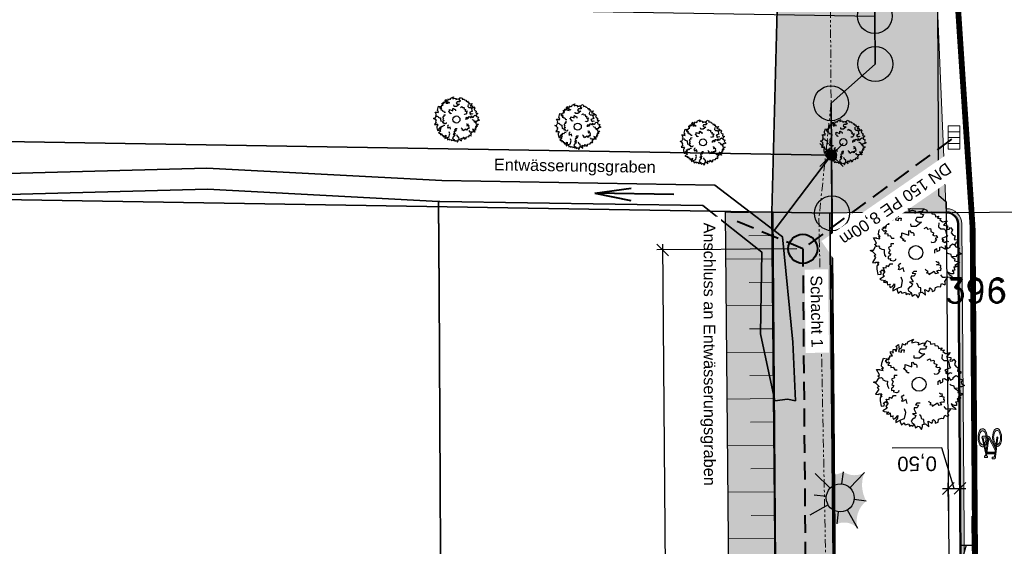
# Model space of a CAD drawing. Header units: metres. Extents: x 339653 to 341672, y 5744753 to 5747397.
# Tile 71 of 256: x 340454 to 340496, y 5745595 to 5745617. Entities that reach past the tile are written whole.
import ezdxf

# ---------------------------------------------------------------- set-up
doc = ezdxf.new("R2010")
doc.units = ezdxf.units.M
doc.header["$LTSCALE"] = 0.03
doc.header["$PDMODE"] = 3
doc.header["$PDSIZE"] = 0.5
doc.linetypes.add('ACAD_ISO12W100', pattern=[21, 12, -3, 0, -3, 0, -3])
doc.linetypes.add('STRICHLINIEX2', pattern=[38.1, 25.4, -12.7])
for name, color, linetype, lineweight in [('B-Baum', 83, 'Continuous', 25), ('B-V-Strom', 80, 'ACAD_ISO12W100', 18), ('Flurstücke_Grenzpunkte', 7, 'Continuous', 25), ('Gewässer', 7, 'Continuous', 25), ('P-Bemaßung', 4, 'Continuous', 25), ('P-Beschriftung', 3, 'Continuous', 35), ('P-Bord_hoch', 1, 'Continuous', 50), ('P-Bord_tief', 3, 'Continuous', 35), ('P-Laterne', 2, 'Continuous', 25), ('P-TR_Material', 6, 'Continuous', 18), ('P-V-Kanal_RW', 131, 'STRICHLINIEX2', 40), ('Siedlung', 7, 'Continuous', 25), ('Verkehr', 7, 'Continuous', 25)]:
    doc.layers.add(name, color=color, linetype=linetype, lineweight=lineweight)
for name, color, linetype in [('BAEUME__AKTUELLER_DATENSTAND_', 7, 'Continuous'), ('FLURSTUECKSNUMMER', 7, 'Continuous'), ('P-Markierung', 2, 'Continuous'), ('PF-Böschung_Damm', 91, 'Continuous'), ('PF-Gehweg', 41, 'Continuous'), ('PF-Gewässer-Entwässerungsmulde', 131, 'Continuous'), ('PF-Grünflache', 71, 'Continuous'), ('UMRINGE_FAHRBAHN', 7, 'Continuous'), ('UMRINGE_FLURSTUECKSABGRENZUNGEN', 7, 'Continuous'), ('UMRINGE_STRASSENTEILFLAECHEN__G', 7, 'Continuous'), ('V-Vermessung_Gesing', 83, 'Continuous')]:
    doc.layers.add(name, color=color, linetype=linetype)
doc.styles.add('DYN_DIM', font='arial.ttf')
doc.styles.add('FLURSTUECKSNUMMER', font='simplex.shx')
doc.styles.add('Text-Standard 66', font='arial.ttf')
doc.dimstyles.new('M50_Bemaßung 66', dxfattribs={"dimscale": 0.2, "dimtxt": 0.625, "dimasz": 0.5, "dimexe": 0.25, "dimexo": 0.25, "dimgap": 0.25, "dimtad": 1, "dimzin": 0, "dimtxsty": 'DYN_DIM', "dimblk": 'OBLIQUE', "dimcen": -1, "dimdle": 0.25, "dimclrt": 256, "dimaunit": 2, "dimazin": 0, "dimtfac": 0.75, "dimtmove": 1, "dimatfit": 2, "dimfxl": 1, "dimtvp": 1.5, "dimtolj": 1, "dimtzin": 0, "dimarcsym": 0})

# ---------------------------------------------------------------- blocks, each defined once
blk = doc.blocks.new('2C00108')
at = {"layer": 'B-Baum'}
for p, q in [((1.194, 3.495), (1.109, 3.447)), ((2.223, 3.668), (2.162, 3.605)), ((0.685, 2.973), (0.565, 3.039)), ((0.263, 2.233), (0.229, 2.208)), ((3.675, 2.318), (3.626, 2.281)), ((0.63, 1.133), (0.611, 1.164)), ((3.282, 0.821), (3.327, 0.882)), ((1.153, 0.361), (1.153, 0.408)), ((1.735, 0.202), (1.756, 0.237)), ((2.181, 0.231), (2.233, 0.246))]:
    blk.add_line(p, q, dxfattribs=at)
for points in [[(1.396, 3.695), (1.456, 3.674), (1.482, 3.768), (1.718, 3.874), (1.657, 3.774), (1.657, 3.718), (1.819, 3.768), (1.933, 3.736), (1.92, 3.637), (2.108, 3.705), (2.196, 3.718), (2.162, 3.605), (2.283, 3.574), (2.236, 3.449), (2.007, 3.449), (1.947, 3.337), (2.061, 3.262), (2.209, 3.249), (1.974, 3.062), (1.772, 3.062), (1.758, 3.074), (1.745, 3.181)], [(2.223, 3.668), (2.297, 3.824), (2.438, 3.768), (2.452, 3.668), (2.627, 3.687), (2.64, 3.605), (2.775, 3.587), (2.802, 3.524), (2.802, 3.48), (2.95, 3.499), (2.889, 3.418), (3.051, 3.405), (2.99, 3.349), (3.103, 3.265)], [(0.685, 2.973), (0.644, 3.073), (0.705, 3.073), (0.705, 3.16), (0.819, 3.16), (0.732, 3.291), (0.732, 3.347), (0.806, 3.329), (0.846, 3.279), (0.846, 3.429), (0.934, 3.447), (0.934, 3.391), (0.981, 3.347), (1.021, 3.51), (0.961, 3.566), (1.082, 3.653), (1.095, 3.529), (1.109, 3.447), (1.082, 3.347), (1.21, 3.322), (1.21, 3.416), (1.324, 3.416), (1.311, 3.31)], [(1.396, 3.695), (1.346, 3.624), (1.233, 3.679), (1.194, 3.495)], [(0.263, 2.233), (0.188, 2.296), (0.263, 2.352), (0.141, 2.577), (0.289, 2.577), (0.276, 2.558), (0.417, 2.539), (0.363, 2.633), (0.431, 2.633), (0.35, 2.714), (0.363, 2.845), (0.431, 3.064), (0.565, 3.039), (0.565, 2.964), (0.505, 2.952), (0.592, 2.852), (0.653, 2.902), (0.693, 2.883), (0.619, 2.758), (0.754, 2.746), (0.754, 2.658), (0.855, 2.683), (0.915, 2.564), (1.026, 2.56)], [(2.312, 2.972), (2.42, 3.041), (2.434, 3.013), (2.465, 2.951), (2.596, 2.975), (2.607, 2.924), (2.601, 2.845), (2.724, 2.795), (2.698, 2.712), (2.674, 2.7), (2.755, 2.657), (2.827, 2.679), (2.884, 2.595), (2.796, 2.544), (2.848, 2.501), (2.759, 2.393), (2.735, 2.381), (2.646, 2.364), (2.626, 2.404)], [(2.952, 3.213), (2.939, 3.045), (3.027, 2.957), (3.192, 2.957), (3.239, 2.87), (3.271, 2.709), (3.318, 2.641), (3.075, 2.549), (3.168, 2.476), (3.094, 2.451), (3.2, 2.382), (3.293, 2.441), (3.365, 2.414)], [(3.103, 3.265), (3.299, 3.303), (3.143, 3.113), (3.321, 3.094), (3.321, 3.008), (3.287, 2.974), (3.297, 2.931), (3.393, 2.946), (3.45, 3.018), (3.532, 2.917), (3.479, 2.797), (3.56, 2.696), (3.645, 2.663), (3.609, 2.505), (3.647, 2.5), (3.757, 2.485), (3.762, 2.423), (3.676, 2.361), (3.675, 2.318)], [(1.505, 2.466), (1.505, 2.416), (1.404, 2.479), (1.451, 2.504), (1.404, 2.516), (1.29, 2.622), (1.364, 2.666), (1.364, 2.785), (1.653, 2.691), (1.653, 2.872), (1.693, 2.891), (1.754, 2.81), (1.842, 2.81), (1.868, 2.754), (1.868, 2.666)], [(0.244, 1.852), (0.114, 1.977), (0, 2.027), (0.054, 2.046), (0.141, 2.046), (0.229, 2.208), (0.35, 2.233), (0.404, 2.177), (0.39, 2.14), (0.505, 2.09), (0.606, 2.077), (0.592, 1.952), (0.619, 1.852), (0.666, 1.759)], [(1.015, 2.321), (0.887, 2.313), (0.892, 2.282), (0.903, 2.214), (0.783, 2.156), (0.805, 2.109), (0.856, 2.048), (0.786, 1.935), (0.856, 1.883), (0.883, 1.888), (0.842, 1.805), (0.771, 1.78), (0.774, 1.68), (0.875, 1.69), (0.859, 1.624), (0.994, 1.59), (1.021, 1.594), (1.103, 1.633), (1.096, 1.676)], [(2.778, 1.919), (2.778, 2.056), (2.852, 2.125), (2.866, 1.987), (2.987, 2.05), (2.987, 2.175), (3.054, 2.187), (3.229, 2.094), (3.229, 2.25), (3.317, 2.118), (3.431, 2.175), (3.431, 2.231), (3.539, 2.318), (3.626, 2.281), (3.673, 2.187), (3.835, 2.137), (3.774, 2.037), (3.788, 1.975), (3.916, 1.887), (3.788, 1.831), (3.7, 1.837), (3.687, 1.762), (3.485, 1.769), (3.471, 1.856), (3.33, 1.906), (3.29, 1.95)], [(0.244, 1.852), (0.165, 1.797), (0.233, 1.734), (0.091, 1.522), (0.239, 1.507), (0.227, 1.527), (0.369, 1.533), (0.307, 1.444), (0.374, 1.438), (0.286, 1.365), (0.287, 1.233), (0.333, 1.009), (0.469, 1.021), (0.476, 1.096), (0.417, 1.114), (0.514, 1.205), (0.569, 1.15), (0.611, 1.164), (0.55, 1.296), (0.685, 1.295), (0.693, 1.383), (0.791, 1.348), (0.863, 1.46), (0.978, 1.454)], [(3.485, 1.769), (3.609, 1.694), (3.636, 1.675), (3.623, 1.582), (3.838, 1.544), (3.798, 1.494), (3.636, 1.394), (3.751, 1.363), (3.663, 1.313), (3.596, 1.338), (3.636, 1.195), (3.522, 1.17), (3.576, 1.126), (3.576, 1.038), (3.475, 1.038), (3.34, 1.107), (3.394, 1.007), (3.509, 0.938), (3.535, 0.864), (3.327, 0.882), (3.226, 0.87), (3.125, 0.87), (3.035, 0.995)], [(1.452, 1.119), (1.411, 1.292), (1.256, 1.199), (1.219, 1.224), (1.258, 1.318), (1.213, 1.393), (1.247, 1.445), (1.322, 1.49)], [(2.366, 1.238), (2.385, 1.207), (2.385, 1.188), (2.459, 1.157), (2.459, 1.107), (2.419, 1.069), (2.52, 1.057), (2.52, 1.001), (2.748, 1.15), (2.796, 1.05), (2.937, 1.075), (2.863, 1.157), (2.95, 1.188), (3.038, 1.175), (3.051, 1.269), (3.024, 1.275), (3.038, 1.394), (2.849, 1.413), (2.964, 1.463), (2.95, 1.531), (2.897, 1.513), (2.849, 1.544), (2.849, 1.581)], [(0.63, 1.133), (0.558, 1.028), (0.541, 0.999), (0.592, 0.92), (0.412, 0.796), (0.47, 0.767), (0.658, 0.744), (0.567, 0.668), (0.668, 0.659), (0.718, 0.71), (0.742, 0.562), (0.856, 0.587), (0.825, 0.525), (0.862, 0.446), (0.953, 0.488), (1.047, 0.606), (1.04, 0.493), (0.965, 0.383), (0.971, 0.304), (1.153, 0.408), (1.25, 0.438), (1.342, 0.48), (1.377, 0.662), (1.391, 0.729), (1.333, 0.888)], [(2.009, 1.137), (1.872, 1.135), (1.805, 1.059), (1.942, 1.048), (1.882, 0.926), (1.757, 0.924), (1.745, 0.856), (1.842, 0.683), (1.686, 0.68), (1.819, 0.595), (1.764, 0.48), (1.708, 0.479), (1.622, 0.37), (1.661, 0.283), (1.756, 0.237), (1.808, 0.077), (1.907, 0.139), (1.97, 0.126), (2.06, 0), (2.114, 0.129), (2.106, 0.216), (2.181, 0.231), (2.171, 0.433), (2.083, 0.445), (2.031, 0.585), (1.987, 0.625)], [(2.233, 0.246), (2.379, 0.11), (2.348, 0.353), (2.508, 0.275), (2.554, 0.348), (2.544, 0.394), (2.575, 0.425), (2.648, 0.362), (2.659, 0.271), (2.781, 0.313), (2.8, 0.442), (2.923, 0.485), (3.013, 0.467), (3.066, 0.621), (3.101, 0.604), (3.202, 0.558), (3.239, 0.608), (3.199, 0.707), (3.282, 0.821)], [(1.153, 0.361), (1.153, 0.327), (1.207, 0.206), (1.31, 0.283), (1.36, 0.201), (1.518, 0.239), (1.545, 0.146), (1.616, 0.185), (1.698, 0.141), (1.735, 0.202)]]:
    blk.add_lwpolyline(points, dxfattribs=at)
blk.add_circle((1.961, 1.94), 0.3, dxfattribs=at)
blk = doc.blocks.new('CIRCLE')
at = {"layer": 'B-Baum'}
blk.add_blockref('2C00108', (-1.978, -1.95), dxfattribs=at)
blk = doc.blocks.new('Grenzpunkt mit Abmarkung (Marke)')
at = {"lineweight": -2}
blk.add_circle((0, 0), 0.499, dxfattribs=at)
blk = doc.blocks.new('Grenzpunkt. Abmarkung nach Quellenlage nicht zu spezifizieren')
at = {"lineweight": -2}
blk.add_hatch(color=256, dxfattribs=at).paths.add_polyline_path([(0, 0.165, -1), (0, -0.165, -1)], flags=0)
blk.add_point((0, 0), dxfattribs=at)
blk = doc.blocks.new('A$C820ec4b6')
at = {"layer": 'P-TR_Material'}
h = blk.add_hatch(color=256, dxfattribs=at)
h.dxf.hatch_style = 1
edge = h.paths.add_edge_path()
edge.add_line((0.218, 1.308), (0.136, 1.308))
edge.add_arc((0.136, 1.244), 0.0647, 90.1266, 195.4329)
edge.add_line((0.074, 1.226), (-0.044, 0.39))
edge.add_arc((-0.023, 0.387), 0.0209, 171.9456, 368.3076)
edge.add_line((-0.003, 0.39), (0.112, 1.202))
edge.add_arc((0.145, 1.198), 0.033, 80.5521, 171.9456, ccw=False)
edge.add_line((0.15, 1.23), (0.218, 1.231))
edge.add_line((0.218, 1.231), (0.218, 1.308))
h = blk.add_hatch(color=256, dxfattribs=at)
h.dxf.hatch_style = 1
h.paths.add_polyline_path([(0.074, 0.934), (0.342, 0.419), (0.38, 0.402), (0.591, 0.401), (0.633, 0.407), (0.637, 0.382), (0.634, 0.363), (0.625, 0.346), (0.615, 0.336), (0.604, 0.328), (0.593, 0.324), (0.377, 0.324), (0.364, 0.328), (0.346, 0.336), (0.329, 0.349), (0.321, 0.357), (0.311, 0.371), (0.302, 0.389), (0.063, 0.849)])
h = blk.add_hatch(color=256, dxfattribs=at)
h.dxf.hatch_style = 1
h.paths.add_polyline_path([(0.096, 1.089), (0.445, 1.09), (0.433, 1.012), (0.085, 1.011)])
h = blk.add_hatch(color=256, dxfattribs=at)
h.dxf.hatch_style = 1
h.paths.add_polyline_path([(0.421, 1.243), (0.538, 1.243), (0.538, 1.165), (0.498, 1.165), (0.382, 0.401), (0.343, 0.417), (0.457, 1.169), (0.441, 1.174), (0.429, 1.183), (0.419, 1.198), (0.416, 1.211), (0.416, 1.229)])
h = blk.add_hatch(color=256, dxfattribs=at)
h.dxf.hatch_style = 1
h.paths.add_polyline_path([(0.488, 1.099), (0.633, 0.405), (0.592, 0.401), (0.47, 0.983)])
h = blk.add_hatch(color=256, dxfattribs=at)
h.dxf.hatch_style = 1
h.paths.add_polyline_path([(0.049, 0.757), (0.075, 0.738), (0.099, 0.709), (0.118, 0.678), (0.141, 0.626), (0.16, 0.567), (0.176, 0.481), (0.181, 0.416), (0.181, 0.359), (0.173, 0.274), (0.158, 0.204), (0.132, 0.129), (0.103, 0.077), (0.076, 0.043), (0.036, 0.012), (0, 0), (-0.045, 0.005), (-0.081, 0.024), (-0.111, 0.053), (-0.139, 0.091), (-0.171, 0.16), (-0.184, 0.201), (-0.192, 0.232), (-0.2, 0.278), (-0.207, 0.342), (-0.208, 0.403), (-0.205, 0.466), (-0.195, 0.537), (-0.185, 0.578), (-0.165, 0.639), (-0.131, 0.703), (-0.102, 0.739), (-0.07, 0.765), (-0.027, 0.781), (0.01, 0.778), (-0.002, 0.689), (-0.011, 0.692), (-0.037, 0.688), (-0.071, 0.669), (-0.087, 0.653), (-0.106, 0.626), (-0.126, 0.587), (-0.144, 0.533), (-0.156, 0.478), (-0.161, 0.426), (-0.161, 0.371), (-0.159, 0.328), (-0.153, 0.286), (-0.134, 0.216), (-0.107, 0.156), (-0.086, 0.127), (-0.063, 0.106), (-0.034, 0.092), (-0.002, 0.089), (0.029, 0.101), (0.052, 0.12), (0.075, 0.148), (0.096, 0.186), (0.113, 0.233), (0.123, 0.275), (0.131, 0.322), (0.134, 0.367), (0.134, 0.42), (0.129, 0.469), (0.118, 0.528), (0.104, 0.573), (0.093, 0.598), (0.078, 0.626), (0.067, 0.643), (0.037, 0.673)])
h = blk.add_hatch(color=256, dxfattribs=at)
h.dxf.hatch_style = 1
h.paths.add_polyline_path([(0.557, 0.768), (0.592, 0.781), (0.632, 0.78), (0.669, 0.764), (0.703, 0.735), (0.732, 0.695), (0.76, 0.641), (0.78, 0.581), (0.797, 0.501), (0.803, 0.437), (0.804, 0.353), (0.798, 0.291), (0.786, 0.221), (0.765, 0.155), (0.738, 0.097), (0.709, 0.054), (0.677, 0.024), (0.636, 0.004), (0.603, 0.001), (0.559, 0.015), (0.525, 0.04), (0.498, 0.072), (0.473, 0.114), (0.463, 0.135), (0.445, 0.186), (0.429, 0.249), (0.418, 0.323), (0.415, 0.406), (0.419, 0.469), (0.428, 0.535), (0.439, 0.58), (0.449, 0.613), (0.466, 0.657), (0.487, 0.696), (0.521, 0.739), (0.539, 0.657), (0.518, 0.628), (0.486, 0.557), (0.474, 0.512), (0.465, 0.45), (0.462, 0.401), (0.466, 0.322), (0.473, 0.279), (0.485, 0.231), (0.501, 0.188), (0.526, 0.143), (0.565, 0.105), (0.6, 0.091), (0.621, 0.091), (0.654, 0.104), (0.685, 0.131), (0.712, 0.173), (0.73, 0.213), (0.744, 0.262), (0.756, 0.336), (0.757, 0.357), (0.757, 0.417), (0.752, 0.475), (0.746, 0.51), (0.733, 0.559), (0.713, 0.608), (0.695, 0.637), (0.667, 0.669), (0.645, 0.684), (0.623, 0.692), (0.602, 0.693), (0.575, 0.685)])
at = {"layer": 'P-TR_Material', "flags": 128}
blk.add_lwpolyline([(0.218, 1.308), (0.136, 1.308, 0.494808), (0.074, 1.226), (-0.044, 0.39, 1.154045), (-0.003, 0.39), (0.112, 1.202, -0.421355), (0.15, 1.23), (0.218, 1.231), (0.218, 1.308)], format="xyb", close=True, dxfattribs=at)
for points in [[(0.074, 0.934), (0.342, 0.419), (0.38, 0.402), (0.591, 0.401), (0.633, 0.407), (0.637, 0.382), (0.634, 0.363), (0.625, 0.346), (0.615, 0.336), (0.604, 0.328), (0.593, 0.324), (0.377, 0.324), (0.364, 0.328), (0.346, 0.336), (0.329, 0.349), (0.321, 0.357), (0.311, 0.371), (0.302, 0.389), (0.063, 0.849), (0.074, 0.934)], [(0.096, 1.089), (0.445, 1.09), (0.433, 1.012), (0.085, 1.011), (0.096, 1.089)], [(0.421, 1.243), (0.538, 1.243), (0.538, 1.165), (0.498, 1.165), (0.382, 0.401), (0.343, 0.417), (0.457, 1.169), (0.441, 1.174), (0.429, 1.183), (0.419, 1.198), (0.416, 1.211), (0.416, 1.229), (0.421, 1.243)], [(0.488, 1.099), (0.633, 0.405), (0.592, 0.401), (0.47, 0.983), (0.488, 1.099)], [(0.049, 0.757), (0.075, 0.738), (0.099, 0.709), (0.118, 0.678), (0.141, 0.626), (0.16, 0.567), (0.176, 0.481), (0.181, 0.416), (0.181, 0.359), (0.173, 0.274), (0.158, 0.204), (0.132, 0.129), (0.103, 0.077), (0.076, 0.043), (0.036, 0.012), (0, 0), (-0.045, 0.005), (-0.081, 0.024), (-0.111, 0.053), (-0.139, 0.091), (-0.171, 0.16), (-0.184, 0.201), (-0.192, 0.232), (-0.2, 0.278), (-0.207, 0.342), (-0.208, 0.403), (-0.205, 0.466), (-0.195, 0.537), (-0.185, 0.578), (-0.165, 0.639), (-0.131, 0.703), (-0.102, 0.739), (-0.07, 0.765), (-0.027, 0.781), (0.01, 0.778), (-0.002, 0.689), (-0.011, 0.692), (-0.037, 0.688), (-0.071, 0.669), (-0.087, 0.653), (-0.106, 0.626), (-0.126, 0.587), (-0.144, 0.533), (-0.156, 0.478), (-0.161, 0.426), (-0.161, 0.371), (-0.159, 0.328), (-0.153, 0.286), (-0.134, 0.216), (-0.107, 0.156), (-0.086, 0.127), (-0.063, 0.106), (-0.034, 0.092), (-0.002, 0.089), (0.029, 0.101), (0.052, 0.12), (0.075, 0.148), (0.096, 0.186), (0.113, 0.233), (0.123, 0.275), (0.131, 0.322), (0.134, 0.367), (0.134, 0.42), (0.129, 0.469), (0.118, 0.528), (0.104, 0.573), (0.093, 0.598), (0.078, 0.626), (0.067, 0.643), (0.037, 0.673), (0.049, 0.757)], [(0.557, 0.768), (0.592, 0.781), (0.632, 0.78), (0.669, 0.764), (0.703, 0.735), (0.732, 0.695), (0.76, 0.641), (0.78, 0.581), (0.797, 0.501), (0.803, 0.437), (0.804, 0.353), (0.798, 0.291), (0.786, 0.221), (0.765, 0.155), (0.738, 0.097), (0.709, 0.054), (0.677, 0.024), (0.636, 0.004), (0.603, 0.001), (0.559, 0.015), (0.525, 0.04), (0.498, 0.072), (0.473, 0.114), (0.463, 0.135), (0.445, 0.186), (0.429, 0.249), (0.418, 0.323), (0.415, 0.406), (0.419, 0.469), (0.428, 0.535), (0.439, 0.58), (0.449, 0.613), (0.466, 0.657), (0.487, 0.696), (0.521, 0.739), (0.539, 0.657), (0.518, 0.628), (0.486, 0.557), (0.474, 0.512), (0.465, 0.45), (0.462, 0.401), (0.466, 0.322), (0.473, 0.279), (0.485, 0.231), (0.501, 0.188), (0.526, 0.143), (0.565, 0.105), (0.6, 0.091), (0.621, 0.091), (0.654, 0.104), (0.685, 0.131), (0.712, 0.173), (0.73, 0.213), (0.744, 0.262), (0.756, 0.336), (0.757, 0.357), (0.757, 0.417), (0.752, 0.475), (0.746, 0.51), (0.733, 0.559), (0.713, 0.608), (0.695, 0.637), (0.667, 0.669), (0.645, 0.684), (0.623, 0.692), (0.602, 0.693), (0.575, 0.685), (0.557, 0.768)]]:
    blk.add_lwpolyline(points, close=True, dxfattribs=at)
blk = doc.blocks.new('A$C28f2a770')
at = {"layer": 'P-Laterne', "lineweight": -2}
blk.add_hatch(color=40, dxfattribs=at).paths.add_polyline_path([(2.233, -0.273, 0.299675), (1.496, -2.601, 0.304603), (-0.273, -2.233, 0.299675), (-2.601, -1.496, 0.237308), (-2.233, 0.273, 0.326623), (-2.164, 2.078, 0.197598), (0.273, 2.233, 0.27984), (2.078, 2.164, 0.222453)], flags=0)
at = {"layer": 'P-Laterne', "color": 7, "lineweight": 25}
for p, q in [((-0.866, 0.831), (-2.164, 2.078)), ((0.146, 1.191), (0.273, 2.233)), ((2.078, 2.164), (0.831, 0.866)), ((-2.233, 0.273), (-1.191, 0.146)), ((-1.04, -0.598), (-2.601, -1.496)), ((2.233, -0.273), (1.191, -0.146)), ((-0.273, -2.233), (-0.146, -1.191)), ((0.598, -1.04), (1.496, -2.601))]:
    blk.add_line(p, q, dxfattribs=at)
blk.add_circle((0, 0), 1.2, dxfattribs=at)
blk = doc.blocks.new('S69', base_point=(0, 0.25))
at = {"color": 0, "lineweight": -2}
for p, q in [((0.5, 0.25), (-0.5, 0.25)), ((-0.5, 0.25), (-0.5, -0.25)), ((-0.25, -0.25), (-0.25, 0.25)), ((0, 0.25), (0, -0.25)), ((0.25, 0.25), (0.25, -0.25)), ((0.5, -0.25), (0.5, 0.25)), ((-0.5, -0.25), (0.5, -0.25))]:
    blk.add_line(p, q, dxfattribs=at)
blk = doc.blocks.new('_Oblique')
at = {"color": 0, "lineweight": -2}
blk.add_line((-0.5, -0.5), (0.5, 0.5), dxfattribs=at)
blk = doc.blocks.new('*D149')
at = {"layer": 'Defpoints', "color": 0, "transparency": 16777216}
for p in [(340494.278, 5745597.32), (340493.787, 5745596.104), (340494.287, 5745596.108)]:
    blk.add_point(p, dxfattribs=at)
at = {"layer": 'P-Bemaßung', "color": 0, "lineweight": -2, "transparency": 16777216}
for p, q in [((340493.49, 5745599.066), (340491.368, 5745599.05)), ((340494.028, 5745597.318), (340493.49, 5745599.066)), ((340493.785, 5745596.354), (340493.776, 5745597.566)), ((340494.285, 5745596.358), (340494.276, 5745597.57)), ((340493.528, 5745597.314), (340494.528, 5745597.322))]:
    blk.add_line(p, q, dxfattribs=at)
at = {"layer": 'P-Bemaßung', "color": 0, "lineweight": -2, "transparency": 16777216, "xscale": 0.5, "yscale": 0.5, "zscale": 0.5}
for p, rotation in [((340493.778, 5745597.316), 180.4284448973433), ((340494.278, 5745597.32), 0.4284448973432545)]:
    blk.add_blockref('_Oblique', p, dxfattribs=dict(at, rotation=rotation))
at = {"layer": 'P-Bemaßung', "transparency": 16777216, "insert": (340492.434, 5745598.433), "char_height": 0.625, "attachment_point": 5, "rotation": 180.4284, "style": 'DYN_DIM'}
blk.add_mtext('\\A1;0,50', dxfattribs=at)
blk = doc.blocks.new('*D151')
at = {"layer": 'Defpoints', "color": 0, "transparency": 16777216}
for p in [(340494.285, 5745596.373), (340494.785, 5745596.377), (340494.797, 5745594.886)]:
    blk.add_point(p, dxfattribs=at)
at = {"layer": 'P-Bemaßung', "color": 0, "lineweight": -2, "transparency": 16777216}
for p, q in [((340494.287, 5745596.123), (340494.299, 5745594.632)), ((340494.787, 5745596.127), (340494.799, 5745594.636)), ((340494.547, 5745594.884), (340494.255, 5745593.881)), ((340494.297, 5745594.882), (340494.797, 5745594.886)), ((340494.297, 5745594.882), (340494.797, 5745594.886)), ((340494.255, 5745593.881), (340492.134, 5745593.864))]:
    blk.add_line(p, q, dxfattribs=at)
at = {"layer": 'P-Bemaßung', "transparency": 16777216, "insert": (340493.2, 5745593.247), "char_height": 0.625, "attachment_point": 5, "rotation": 180.4661, "style": 'DYN_DIM'}
blk.add_mtext('\\A1;0,50', dxfattribs=at)
blk = doc.blocks.new('*D194')
at = {"layer": 'Defpoints', "color": 0, "transparency": 16777216}
for p in [(340487.525, 5745607.604), (340488.064, 5745541.511), (340482.045, 5745541.462)]:
    blk.add_point(p, dxfattribs=at)
at = {"layer": 'P-Bemaßung', "color": 0, "lineweight": -2, "transparency": 16777216}
for p, q in [((340487.275, 5745607.602), (340481.256, 5745607.553)), ((340481.504, 5745607.805), (340482.047, 5745541.212)), ((340487.814, 5745541.509), (340481.795, 5745541.46))]:
    blk.add_line(p, q, dxfattribs=at)
at = {"layer": 'P-Bemaßung', "color": 0, "lineweight": -2, "transparency": 16777216, "xscale": 0.5, "yscale": 0.5, "zscale": 0.5}
for p, rotation in [((340481.506, 5745607.555), 90.46716149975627), ((340482.045, 5745541.462), 270.4671614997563)]:
    blk.add_blockref('_Oblique', p, dxfattribs=dict(at, rotation=rotation))
at = {"layer": 'P-Bemaßung', "transparency": 16777216, "insert": (340482.401, 5745574.514), "char_height": 0.625, "attachment_point": 5, "rotation": 270.4672, "style": 'DYN_DIM'}
blk.add_mtext('\\A1;65,00', dxfattribs=at)
blk = doc.blocks.new('*D206')
at = {"layer": 'Defpoints', "color": 0, "transparency": 16777216}
for p in [(340493.692, 5745609.166), (340503.907, 5745470.497), (340494.732, 5745470.428)]:
    blk.add_point(p, dxfattribs=at)
at = {"layer": 'P-Bemaßung', "color": 0, "lineweight": -2, "transparency": 16777216}
for p, q in [((340493.942, 5745609.168), (340503.117, 5745609.236)), ((340502.865, 5745609.485), (340503.908, 5745470.247)), ((340494.982, 5745470.43), (340504.156, 5745470.499))]:
    blk.add_line(p, q, dxfattribs=at)
at = {"layer": 'P-Bemaßung', "color": 0, "lineweight": -2, "transparency": 16777216, "xscale": 0.5, "yscale": 0.5, "zscale": 0.5}
for p, rotation in [((340502.867, 5745609.235), 90.42931702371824), ((340503.907, 5745470.497), 270.4293170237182)]:
    blk.add_blockref('_Oblique', p, dxfattribs=dict(at, rotation=rotation))
at = {"layer": 'P-Bemaßung', "transparency": 16777216, "insert": (340504.012, 5745539.87), "char_height": 0.625, "attachment_point": 5, "rotation": 270.4293, "style": 'DYN_DIM'}
blk.add_mtext('\\A1;140,00', dxfattribs=at)

msp = doc.modelspace()

# ---------------------------------------------------------------- hatches: boundary and pattern name
at = {"layer": 'PF-Böschung_Damm'}
h = msp.add_hatch(color=256, dxfattribs=at)
h.dxf.hatch_style = 1
h.paths.add_polyline_path([(340484.19, 5745609.155), (340484.523, 5745573.308), (340486.523, 5745573.324), (340486.247, 5745609.172), (340484.19, 5745609.205)])
at = {"layer": 'PF-Gehweg'}
h = msp.add_hatch(color=256, dxfattribs=at)
h.dxf.hatch_style = 1
h.paths.add_polyline_path([(340490.69, 5745609.163), (340493.69, 5745609.163), (340493.316, 5745617.961), (340493.317, 5745617.961), (340493.316, 5745618.105), (340490.816, 5745618.08), (340490.436, 5745666.076), (340489.928, 5745668.959), (340487.914, 5745668.88), (340488.317, 5745617.898), (340486.429, 5745617.874), (340486.194, 5745609.172), (340488.19, 5745609.14)])
h = msp.add_hatch(color=256, dxfattribs=at)
h.dxf.hatch_style = 1
h.paths.add_polyline_path([(340488.69, 5745609.144), (340489.081, 5745567.72), (340489.989, 5745468.454), (340491.994, 5745468.472), (340492.277, 5745437.572), (340489.783, 5745436.934), (340489.517, 5745465.968), (340487.517, 5745465.931), (340486.581, 5745567.696), (340486.523, 5745573.324), (340486.194, 5745609.174)])
at = {"layer": 'PF-Gewässer-Entwässerungsmulde'}
h = msp.add_hatch(color=256, dxfattribs=at)
h.dxf.hatch_style = 1
h.paths.add_polyline_path([(340494.391, 5745582.188, 0.14859), (340494.478, 5745581.911), (340495.019, 5745581.115, -0.145115), (340495.106, 5745580.845), (340495.164, 5745578.087, -0.127686), (340495.106, 5745577.843), (340494.476, 5745576.653, 0.124319), (340494.418, 5745576.415), (340495.205, 5745475.835), (340495.365, 5745475.844), (340494.578, 5745576.416, -0.124319), (340494.617, 5745576.578), (340495.247, 5745577.768, 0.127686), (340495.324, 5745578.09), (340495.266, 5745580.848, 0.145115), (340495.151, 5745581.205), (340494.61, 5745582.001, -0.14859), (340494.551, 5745582.189), (340494.353, 5745608.671, 0.416741), (340493.683, 5745609.326), (340493.689, 5745609.166, -0.414272), (340494.193, 5745608.67)])

# ---------------------------------------------------------------- linework, layer by layer
at = {"layer": 'B-V-Strom'}
msp.add_lwpolyline([(340486.768, 5745884.091), (340486.631, 5745884.217), (340486.768, 5745884.091), (340487.331, 5745880.878), (340487.982, 5745874.557), (340488.524, 5745868.914), (340488.999, 5745862.777), (340489.554, 5745850.601), (340489.946, 5745831.606), (340489.946, 5745820.322), (340490.216, 5745783.413), (340490.227, 5745757.79), (340490.233, 5745741.18), (340490.283, 5745731.915), (340490.106, 5745688.337), (340490.28, 5745668.756), (340488.217, 5745668.641), (340488.573, 5745638.522), (340488.74, 5745613.853), (340488.218, 5745608.901), (340488.807, 5745579.159), (340488.956, 5745527.008), (340489.709, 5745472.45), (340490.043, 5745436.166)], dxfattribs=at)
at = {"layer": 'FLURSTUECKSNUMMER', "color": 83}
msp.add_polyline3d([(340494.96, 5745605.288, 0), (340494.96, 5745605.288, 0)], dxfattribs=at)
at = {"layer": 'Flurstücke_Grenzpunkte', "color": 83}
msp.add_lwpolyline([(340489.369, 5745521.875), (340489.099, 5745571.009), (340489.088, 5745573.015), (340488.78, 5745609.13), (340488.759, 5745611.63), (340488.74, 5745613.851), (340490.639, 5745615.533), (340490.619, 5745617.592), (340490.132, 5745666.455), (340493.039, 5745680.005), (340492.82, 5745706.151), (340492.133, 5745788.36)], dxfattribs=at)
for points in [[(340275.711, 5745638.584), (340275.247, 5745681.043), (340281.195, 5745686.697), (340281.667, 5745642.288), (340323.79, 5745620.369), (340335.922, 5745620.167), (340490.619, 5745617.592), (340490.639, 5745615.533), (340488.74, 5745613.851), (340488.759, 5745611.63), (340341.418, 5745614.056), (340335.693, 5745614.15), (340322.282, 5745614.371)], [(340306.394, 5745619.815), (340275.741, 5745635.762), (340275.711, 5745638.584), (340322.282, 5745614.371), (340335.693, 5745614.15), (340341.418, 5745614.056), (340488.759, 5745611.63), (340488.78, 5745609.13), (340349.496, 5745611.416), (340341.263, 5745611.551), (340321.66, 5745611.873)], [(340321.666, 5745601.944), (340321.66, 5745611.873), (340341.263, 5745611.551), (340349.496, 5745611.416), (340488.78, 5745609.13), (340489.088, 5745573.015), (340426.554, 5745567.493), (340381.729, 5745578.54), (340356.796, 5745584.685), (340348.924, 5745588.552)]]:
    msp.add_lwpolyline(points, close=True, dxfattribs=at)
at = {"layer": 'Gewässer', "color": 83}
msp.add_lwpolyline([(340341.418, 5745614.056), (340488.759, 5745611.63), (340488.78, 5745609.13), (340349.496, 5745611.416), (340341.263, 5745611.551)], close=True, dxfattribs=at)
at = {"layer": 'P-Bord_tief'}
for p, q in [((340486.194, 5745609.172), (340486.429, 5745617.874)), ((340490.69, 5745609.163), (340493.69, 5745609.163))]:
    msp.add_line(p, q, dxfattribs=at)
msp.add_lwpolyline([(340486.194, 5745609.174), (340486.523, 5745573.327)], dxfattribs=at)
at = {"layer": 'P-Markierung', "color": 10, "const_width": 0.25}
msp.add_lwpolyline([(340494.82, 5745608.498), (340495.015, 5745582.383, 0.14859), (340495.102, 5745582.105), (340495.536, 5745581.467, -0.145115), (340495.731, 5745580.858), (340495.789, 5745578.1, -0.127686), (340495.658, 5745577.55), (340495.102, 5745576.5, 0.124319), (340495.044, 5745576.262), (340495.075, 5745572.281)], format="xyb", dxfattribs=at)
at = {"layer": 'P-TR_Material'}
for p, q in [((340493.317, 5745617.944), (340493.69, 5745609.163)), ((340486.203, 5745608.174), (340485.201, 5745608.165)), ((340486.221, 5745606.174), (340485.22, 5745606.165)), ((340486.24, 5745604.174), (340485.238, 5745604.165)), ((340486.249, 5745603.174), (340484.246, 5745603.156)), ((340486.258, 5745602.174), (340485.257, 5745602.165)), ((340486.267, 5745601.174), (340484.264, 5745601.156)), ((340486.276, 5745600.174), (340485.275, 5745600.165)), ((340486.286, 5745599.174), (340484.283, 5745599.156)), ((340486.295, 5745598.174), (340485.294, 5745598.165)), ((340486.304, 5745597.174), (340484.302, 5745597.156)), ((340486.313, 5745596.174), (340485.312, 5745596.165)), ((340486.322, 5745595.174), (340484.32, 5745595.156))]:
    msp.add_line(p, q, dxfattribs=at)
at = {"layer": 'P-V-Kanal_RW', "linetype": 'ByBlock'}
for p, q in [((340478.593, 5745609.995), (340480.149, 5745610.2)), ((340481.981, 5745609.93), (340478.593, 5745609.995)), ((340478.593, 5745609.995), (340480.14, 5745609.682))]:
    msp.add_line(p, q, dxfattribs=at)
at = {"layer": 'P-V-Kanal_RW'}
for points in [[(340493.906, 5745612.305), (340487.525, 5745607.604), (340487.525, 5745607.604)], [(340487.525, 5745607.604), (340484.58, 5745608.831)], [(340487.525, 5745607.604), (340488.064, 5745541.511), (340488.529, 5745481.683)]]:
    msp.add_lwpolyline(points, dxfattribs=at)
at = {"layer": 'P-V-Kanal_RW', "linetype": 'Continuous'}
msp.add_circle((340487.525, 5745607.604), 0.625, dxfattribs=at)
at = {"layer": 'PF-Gehweg'}
msp.add_line((340490.69, 5745609.163), (340488.19, 5745609.14), dxfattribs=at)
at = {"layer": 'Siedlung', "color": 83}
msp.add_lwpolyline([(340349.496, 5745611.416), (340488.78, 5745609.13), (340489.088, 5745573.015), (340489.099, 5745571.009), (340489.369, 5745521.875), (340448.98, 5745538.135)], dxfattribs=at)
at = {"layer": 'UMRINGE_FAHRBAHN', "color": 83}
for points in [[(340493.352, 5745609.912, 0), (340493.686, 5745609.614, 0), (340493.888, 5745582.594, 0), (340494.039, 5745582.378, 0), (340494.931, 5745581.44, 0), (340495.103, 5745580.993, 0), (340495.167, 5745577.957, 0), (340494.968, 5745577.515, 0), (340494.057, 5745576.792, 0), (340493.917, 5745576.537, 0), (340494.084, 5745562.107, 0), (340499.919, 5745562.177, 0), (340499.811, 5745572.451, 0), (340499.783, 5745576.466, 0), (340499.576, 5745576.915, 0), (340498.739, 5745577.72, 0), (340498.629, 5745577.955, 0), (340498.593, 5745580.949, 0), (340498.703, 5745581.195, 0), (340499.56, 5745582.061, 0), (340499.728, 5745582.364, 0), (340499.193, 5745645.927, 0)], [(340493.352, 5745609.912, 0), (340493.686, 5745609.614, 0), (340493.888, 5745582.594, 0), (340494.039, 5745582.378, 0), (340494.931, 5745581.44, 0), (340495.103, 5745580.993, 0), (340495.167, 5745577.957, 0), (340494.968, 5745577.515, 0), (340494.057, 5745576.792, 0), (340493.917, 5745576.537, 0), (340494.084, 5745562.107, 0), (340499.919, 5745562.177, 0), (340499.811, 5745572.451, 0), (340499.783, 5745576.466, 0), (340499.576, 5745576.915, 0), (340498.739, 5745577.72, 0), (340498.629, 5745577.955, 0), (340498.593, 5745580.949, 0), (340498.703, 5745581.195, 0), (340499.56, 5745582.061, 0), (340499.728, 5745582.364, 0), (340499.193, 5745645.927, 0)], [(340493.317, 5745617.961, 0), (340493.352, 5745609.912, 0)], [(340493.317, 5745617.961, 0), (340493.352, 5745609.912, 0)]]:
    msp.add_polyline3d(points, dxfattribs=at)
at = {"layer": 'UMRINGE_FLURSTUECKSABGRENZUNGEN', "color": 83}
for points in [[(340452.84, 5745610.816, 0), (340461.929, 5745611.064, 0), (340472.017, 5745610.531, 0), (340483.745, 5745610.329, 0), (340486.291, 5745608.392, 0), (340488.755, 5745611.631, 0), (340488.74, 5745613.853, 0), (340490.636, 5745615.529, 0), (340490.615, 5745617.59, 0), (340490.132, 5745666.455, 0), (340493.039, 5745680.005, 0), (340492.828, 5745705.25, 0), (340492.133, 5745788.36, 0), (340488.636, 5745788.466, 0), (340461.052, 5745788.864, 0), (340374.445, 5745790.114, 0)], [(340452.84, 5745610.816, 0), (340461.929, 5745611.064, 0), (340472.017, 5745610.531, 0), (340483.745, 5745610.329, 0), (340486.291, 5745608.392, 0), (340488.755, 5745611.631, 0), (340488.74, 5745613.853, 0), (340490.636, 5745615.529, 0), (340490.615, 5745617.59, 0), (340490.132, 5745666.455, 0), (340493.039, 5745680.005, 0), (340492.133, 5745788.36, 0), (340488.636, 5745788.466, 0), (340461.052, 5745788.864, 0), (340374.445, 5745790.114, 0)], [(340452.84, 5745610.816, 0), (340461.929, 5745611.064, 0), (340472.017, 5745610.531, 0), (340483.745, 5745610.329, 0), (340486.291, 5745608.392, 0), (340488.755, 5745611.631, 0), (340488.74, 5745613.853, 0), (340490.636, 5745615.529, 0), (340490.615, 5745617.59, 0), (340490.132, 5745666.455, 0), (340493.039, 5745680.005, 0), (340492.133, 5745788.36, 0), (340488.636, 5745788.466, 0), (340461.052, 5745788.864, 0), (340374.445, 5745790.114, 0)], [(340492.133, 5745788.36, 0), (340492.828, 5745705.25, 0), (340493.039, 5745680.005, 0), (340490.132, 5745666.455, 0), (340490.615, 5745617.59, 0), (340490.636, 5745615.529, 0), (340488.74, 5745613.853, 0), (340488.755, 5745611.631, 0)], [(340492.133, 5745788.36, 0), (340493.039, 5745680.005, 0), (340490.132, 5745666.455, 0), (340490.615, 5745617.59, 0), (340490.636, 5745615.529, 0), (340488.74, 5745613.853, 0), (340488.755, 5745611.631, 0), (340488.772, 5745609.132, 0), (340488.83, 5745600.514, 0), (340489.026, 5745571.165, 0), (340489.039, 5745569.162, 0), (340489.386, 5745515.913, 0)], [(340492.133, 5745788.36, 0), (340493.039, 5745680.005, 0), (340490.132, 5745666.455, 0), (340490.615, 5745617.59, 0), (340490.636, 5745615.529, 0), (340488.74, 5745613.853, 0), (340488.755, 5745611.631, 0), (340488.772, 5745609.132, 0), (340488.83, 5745600.514, 0), (340489.026, 5745571.165, 0), (340489.039, 5745569.162, 0), (340489.386, 5745515.913, 0)], [(340461.953, 5745610.164, 0), (340452.834, 5745609.916, 0), (340438.309, 5745610.214, 0), (340412.656, 5745610.699, 0), (340389.448, 5745611.064, 0), (340363.058, 5745610.98, 0), (340352.19, 5745611.883, 0), (340345.801, 5745612.239, 0), (340345.26, 5745612.455, 0), (340342.214, 5745612.51, 0), (340321.911, 5745612.875, 0), (340321.659, 5745611.707, 0), (340321.664, 5745601.11, 0), (340348.917, 5745587.625, 0), (340350.803, 5745586.692, 0), (340472.009, 5745586.267, 0), (340471.905, 5745605.82, 0), (340471.895, 5745607.756, 0), (340471.885, 5745609.637, 0), (340461.953, 5745610.164, 0)], [(340389.448, 5745611.064, 0), (340363.058, 5745610.98, 0), (340352.19, 5745611.883, 0), (340345.801, 5745612.239, 0), (340345.26, 5745612.455, 0), (340342.214, 5745612.51, 0), (340321.911, 5745612.875, 0), (340321.659, 5745611.707, 0), (340321.664, 5745601.11, 0), (340348.917, 5745587.625, 0), (340350.803, 5745586.692, 0), (340472.009, 5745586.267, 0), (340471.905, 5745605.82, 0), (340471.885, 5745609.637, 0), (340461.953, 5745610.164, 0), (340452.834, 5745609.916, 0), (340438.309, 5745610.214, 0), (340412.656, 5745610.699, 0), (340389.448, 5745611.064, 0)], [(340471.931, 5745609.635, 0), (340471.885, 5745609.637, 0), (340471.895, 5745607.756, 0), (340471.905, 5745605.82, 0), (340472.009, 5745586.267, 0), (340350.803, 5745586.692, 0), (340356.291, 5745583.977, 0), (340381.264, 5745577.909, 0), (340426.255, 5745566.976, 0), (340489.026, 5745571.165, 0), (340488.83, 5745600.514, 0), (340488.772, 5745609.132, 0), (340488.755, 5745611.631, 0), (340486.291, 5745608.392, 0), (340486.659, 5745608.112, 0), (340487.099, 5745603.592, 0), (340487.207, 5745601.083, 0), (340486.867, 5745601.158, 0), (340486.328, 5745601.074, 0), (340485.706, 5745603.95, 0), (340485.771, 5745607.463, 0), (340483.235, 5745609.469, 0), (340471.931, 5745609.635, 0)], [(340350.803, 5745586.692, 0), (340356.291, 5745583.977, 0), (340381.264, 5745577.909, 0), (340388.06, 5745576.258, 0), (340426.255, 5745566.976, 0), (340489.026, 5745571.165, 0), (340488.83, 5745600.514, 0), (340488.772, 5745609.132, 0), (340488.755, 5745611.631, 0), (340486.291, 5745608.392, 0), (340486.659, 5745608.112, 0), (340487.099, 5745603.592, 0), (340487.207, 5745601.083, 0), (340486.867, 5745601.158, 0), (340486.328, 5745601.074, 0), (340485.706, 5745603.95, 0), (340485.771, 5745607.463, 0), (340483.235, 5745609.469, 0), (340471.931, 5745609.635, 0), (340471.885, 5745609.637, 0), (340471.905, 5745605.82, 0), (340472.009, 5745586.267, 0), (340350.803, 5745586.692, 0)], [(340488.755, 5745611.631, 0), (340488.772, 5745609.132, 0), (340488.83, 5745600.514, 0), (340489.026, 5745571.165, 0), (340489.039, 5745569.162, 0), (340489.41, 5745512.263, 0)], [(340452.834, 5745609.916, 0), (340461.953, 5745610.164, 0), (340471.885, 5745609.637, 0), (340471.931, 5745609.635, 0), (340483.235, 5745609.469, 0), (340485.771, 5745607.463, 0), (340485.706, 5745603.95, 0), (340486.328, 5745601.074, 0), (340486.867, 5745601.158, 0), (340487.207, 5745601.083, 0), (340487.099, 5745603.592, 0), (340486.659, 5745608.112, 0), (340486.291, 5745608.392, 0), (340483.745, 5745610.329, 0), (340472.017, 5745610.531, 0), (340461.929, 5745611.064, 0)], [(340452.834, 5745609.916, 0), (340461.953, 5745610.164, 0), (340471.885, 5745609.637, 0), (340471.931, 5745609.635, 0), (340483.235, 5745609.469, 0), (340485.771, 5745607.463, 0), (340485.706, 5745603.95, 0), (340486.328, 5745601.074, 0), (340486.867, 5745601.158, 0), (340487.207, 5745601.083, 0), (340487.099, 5745603.592, 0), (340486.659, 5745608.112, 0), (340486.291, 5745608.392, 0), (340483.745, 5745610.329, 0), (340472.017, 5745610.531, 0), (340461.929, 5745611.064, 0), (340452.84, 5745610.816, 0)], [(340461.929, 5745611.064, 0), (340452.84, 5745610.816, 0)]]:
    msp.add_polyline3d(points, dxfattribs=at)
at = {"layer": 'UMRINGE_STRASSENTEILFLAECHEN__G', "color": 83}
for points in [[(340493.352, 5745609.912, 0), (340493.686, 5745609.614, 0), (340493.888, 5745582.594, 0), (340494.039, 5745582.378, 0), (340494.931, 5745581.44, 0), (340495.103, 5745580.993, 0), (340495.167, 5745577.957, 0), (340494.968, 5745577.515, 0), (340494.057, 5745576.792, 0), (340493.917, 5745576.537, 0), (340494.084, 5745562.107, 0), (340499.919, 5745562.177, 0), (340499.811, 5745572.451, 0), (340499.783, 5745576.466, 0), (340499.576, 5745576.915, 0), (340498.739, 5745577.72, 0), (340498.629, 5745577.955, 0), (340498.593, 5745580.949, 0), (340498.703, 5745581.195, 0), (340499.56, 5745582.061, 0), (340499.728, 5745582.364, 0), (340499.193, 5745645.927, 0)], [(340493.317, 5745617.961, 0), (340493.352, 5745609.912, 0)]]:
    msp.add_polyline3d(points, dxfattribs=at)
at = {"layer": 'Verkehr', "color": 83}
msp.add_lwpolyline([(340489.369, 5745521.875), (340489.099, 5745571.009), (340489.088, 5745573.015), (340488.78, 5745609.13), (340488.759, 5745611.63), (340488.74, 5745613.851), (340490.639, 5745615.533), (340490.619, 5745617.592), (340490.132, 5745666.455), (340493.039, 5745680.005), (340492.82, 5745706.151), (340492.133, 5745788.36)], dxfattribs=at)
msp.add_lwpolyline([(340335.922, 5745620.167), (340490.619, 5745617.592), (340490.639, 5745615.533), (340488.74, 5745613.851), (340488.759, 5745611.63), (340341.418, 5745614.056), (340335.693, 5745614.15)], close=True, dxfattribs=at)

# ---------------------------------------------------------------- block references
at = {"layer": 'BAEUME__AKTUELLER_DATENSTAND_', "xscale": 0.5027541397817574, "yscale": 0.5027541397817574, "zscale": 0.5027541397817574}
for p in [(340472.659, 5745613.159), (340477.87, 5745612.852), (340483.251, 5745612.176), (340489.274, 5745612.186)]:
    msp.add_blockref('CIRCLE', p, dxfattribs=at)
at = {"layer": 'BAEUME__AKTUELLER_DATENSTAND_', "color": 83, "xscale": 0.5027541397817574, "yscale": 0.5027541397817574, "zscale": 0.5027541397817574}
for p in [(340472.659, 5745613.159), (340477.87, 5745612.852), (340483.251, 5745612.176), (340489.274, 5745612.186)]:
    msp.add_blockref('CIRCLE', p, dxfattribs=at)
at = {"layer": 'BAEUME__AKTUELLER_DATENSTAND_', "color": 83}
msp.add_blockref('CIRCLE', (340492.399, 5745607.449), dxfattribs=at)
at = {"layer": 'BAEUME__AKTUELLER_DATENSTAND_', "color": 83, "zscale": 0.5027541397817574}
msp.add_blockref('CIRCLE', (340492.535, 5745601.798), dxfattribs=at)
at = {"layer": 'Flurstücke_Grenzpunkte', "color": 83, "xscale": 1.5, "yscale": 1.5, "zscale": 1.5}
for name, p in [('Grenzpunkt mit Abmarkung (Marke)', (340490.619, 5745617.592)), ('Grenzpunkt mit Abmarkung (Marke)', (340490.639, 5745615.533)), ('Grenzpunkt mit Abmarkung (Marke)', (340488.74, 5745613.851)), ('Grenzpunkt. Abmarkung nach Quellenlage nicht zu spezifizieren', (340488.759, 5745611.63)), ('Grenzpunkt mit Abmarkung (Marke)', (340488.78, 5745609.13))]:
    msp.add_blockref(name, p, dxfattribs=at)
at = {"layer": 'P-Laterne', "xscale": 0.5, "yscale": 0.5, "zscale": 0.25}
msp.add_blockref('A$C28f2a770', (340489.132, 5745596.915), dxfattribs=at)
at = {"layer": 'P-Markierung', "rotation": 181.0545228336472}
msp.add_blockref('A$C820ec4b6', (340495.85, 5745599.896), dxfattribs=at)
at = {"layer": 'V-Vermessung_Gesing', "lineweight": 18, "rotation": 90}
msp.add_blockref('S69', (340493.767, 5745612.379), dxfattribs=at)

# ---------------------------------------------------------------- texts
at = {"layer": 'FLURSTUECKSNUMMER', "color": 83, "insert": (340494.96, 5745605.288), "attachment_point": 8, "style": 'FLURSTUECKSNUMMER'}
for char_height in [1.05, 1]:
    msp.add_mtext('396', dxfattribs=dict(at, char_height=char_height))

# ---------------------------------------------------------------- dimensions: what is measured, and where the dimension line sits
at = {"layer": 'P-Bemaßung'}
dim = msp.add_aligned_dim(p1=(340493.787, 5745596.104), p2=(340494.287, 5745596.108), distance=1.212, dimstyle='M50_Bemaßung 66', override={"dimscale": 1}, dxfattribs=at)
dim.commit()
dim.dimension.update_dxf_attribs({"geometry": '*D149', "text_midpoint": (340493.244, 5745598.439)})
dim = msp.add_aligned_dim(p1=(340494.285, 5745596.373), p2=(340494.785, 5745596.377), distance=-1.492, text='0,50', dimstyle='M50_Bemaßung 66', override={"dimscale": 1}, dxfattribs=at)
dim.commit()
dim.dimension.update_dxf_attribs({"geometry": '*D151', "text_midpoint": (340494.01, 5745593.253)})

# ---------------------------------------------------------------- next in the draw order: texts
at = {"layer": 'P-Beschriftung', "char_height": 0.5, "attachment_point": 1, "style": 'Text-Standard 66', "bg_fill": 3, "box_fill_scale": 1.5, "bg_fill_color": 256, "bg_fill_transparency": 0}
for s, width, insert, rotation in [('Entwässerungsgraben ', 7.10895, (340474.263, 5745611.473), 359.0874), ('DN 150 PE 8,00m ', 6.08949, (340493.969, 5745610.919), 214.6105), ('Anschluss an Entwässerungsgraben ', 11.40872, (340483.765, 5745608.729), 270.0666), ('Schacht 1', 3.07668, (340488.356, 5745606.471), 270.8386)]:
    msp.add_mtext_dynamic_manual_height_columns(s, width=width, gutter_width=2.5, heights=[0], dxfattribs=dict(at, insert=insert, rotation=rotation))

# ---------------------------------------------------------------- next in the draw order: linework, layer by layer
at = {"layer": 'P-Bord_hoch'}
msp.add_lwpolyline([(340493.692, 5745609.166), (340493.692, 5745609.166, -0.412532), (340494.193, 5745608.67), (340494.391, 5745582.188, 0.14859), (340494.478, 5745581.911), (340495.019, 5745581.115, -0.145115), (340495.106, 5745580.845), (340495.164, 5745578.087, -0.127686), (340495.106, 5745577.843), (340494.476, 5745576.653, 0.124319), (340494.418, 5745576.415), (340495.209, 5745475.349)], format="xyb", dxfattribs=at)
at = {"layer": 'P-Bord_tief'}
msp.add_lwpolyline([(340488.69, 5745609.144), (340489.023, 5745573.35)], dxfattribs=at)
at = {"layer": 'P-Markierung', "color": 10, "const_width": 0.25}
msp.add_lwpolyline([(340494.82, 5745608.498), (340494.192, 5745617.951)], dxfattribs=at)
at = {"layer": 'P-TR_Material'}
for p, q in [((340484.19, 5745609.205), (340486.247, 5745609.172)), ((340486.194, 5745609.174), (340484.19, 5745609.155)), ((340486.212, 5745607.174), (340484.209, 5745607.155)), ((340486.23, 5745605.174), (340484.227, 5745605.155))]:
    msp.add_line(p, q, dxfattribs=at)
for points in [[(340484.19, 5745609.205), (340484.523, 5745573.308)], [(340492.03, 5745609.323), (340492.719, 5745609.324)]]:
    msp.add_lwpolyline(points, dxfattribs=at)
msp.add_lwpolyline([(340493.683, 5745609.326), (340493.692, 5745609.326, -0.412532), (340494.353, 5745608.671), (340494.551, 5745582.189, 0.14859), (340494.61, 5745582.001), (340495.151, 5745581.205, -0.145115), (340495.266, 5745580.848), (340495.324, 5745578.09, -0.127686), (340495.247, 5745577.768), (340494.617, 5745576.578, 0.124319), (340494.578, 5745576.416), (340495.368, 5745475.417)], format="xyb", dxfattribs=at)
at = {"layer": 'PF-Grünflache'}
msp.add_lwpolyline([(340484.19, 5745609.155), (340484.523, 5745573.308), (340486.523, 5745573.324), (340486.247, 5745609.172), (340484.19, 5745609.205)], close=True, dxfattribs=at)

# ---------------------------------------------------------------- next in the draw order: dimensions: what is measured, and where the dimension line sits
at = {"layer": 'P-Bemaßung'}
for p1, p2, distance, text, picture, middle in [((340493.692, 5745609.166), (340494.732, 5745470.428), 9.175, '140,00', '*D206', (340504.012, 5745539.87)), ((340487.525, 5745607.604), (340488.064, 5745541.511), -6.019, '65,00', '*D194', (340482.401, 5745574.514))]:
    dim = msp.add_aligned_dim(p1=p1, p2=p2, distance=distance, text=text, dimstyle='M50_Bemaßung 66', override={"dimscale": 1}, dxfattribs=at)
    dim.commit()
    dim.dimension.update_dxf_attribs({"geometry": picture, "text_midpoint": middle})

doc.saveas('drawing.dxf')
